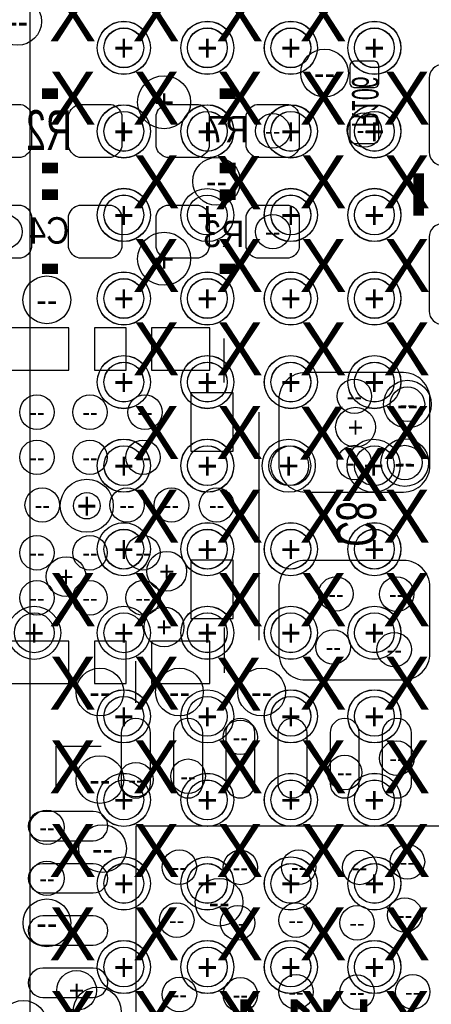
# Model space of a CAD drawing. Extents: x -22 to 398, y -34 to 263.
# Tile 16 of 39: x 25 to 29, y 20 to 29. Entities that reach past the tile are written whole.
import ezdxf
from ezdxf.enums import TextEntityAlignment as Align

# ---------------------------------------------------------------- set-up
doc = ezdxf.new("R2010")
doc.units = 0
for name, color, linetype in [('ASSY_BOT', 17, 'CONTINUOUS'), ('BOT', 16, 'CONTINUOUS'), ('DRILL', 12, 'CONTINUOUS'), ('SILK_BOT', 13, 'CONTINUOUS'), ('SILK_TOP', 14, 'CONTINUOUS'), ('TOP', 15, 'CONTINUOUS')]:
    doc.layers.add(name, color=color, linetype=linetype)

# ---------------------------------------------------------------- blocks, each defined once
blk = doc.blocks.new('FIGURE_CIRCLE')
blk.add_circle((0, 0), 0.5)

msp = doc.modelspace()

# ---------------------------------------------------------------- linework, layer by layer
at = {"layer": 'BOT'}
for points in [[(28.422854, 28.58262, 0.414214), (28.473654, 28.63342), (28.473654, 28.78582, 0.414214), (28.422854, 28.83662), (28.245054, 28.83662, 0.414214), (28.194254, 28.78582), (28.194254, 28.63342, 0.414214), (28.245054, 28.58262)], [(29.083, 27.8384), (29.845, 27.8384, 0.414214), (29.972, 27.9654), (29.972, 28.6766, 0.414214), (29.845, 28.8036), (29.083, 28.8036, 0.414214), (28.956, 28.6766), (28.956, 27.9654, 0.414214)], [(24.7396, 28.4226), (25.0444, 28.4226, -0.294587), (25.146, 28.321), (25.146, 28.0162, -0.294587), (25.0444, 27.9146), (24.7396, 27.9146, -0.294587), (24.638, 28.0162), (24.638, 28.321, -0.294587)], [(25.6032, 28.4226), (25.908, 28.4226, -0.294587), (26.0096, 28.321), (26.0096, 28.0162, -0.294587), (25.908, 27.9146), (25.6032, 27.9146, -0.294587), (25.5016, 28.0162), (25.5016, 28.321, -0.294587)], [(26.4414, 28.4226), (26.7462, 28.4226, -0.294587), (26.8478, 28.321), (26.8478, 28.0162, -0.294587), (26.7462, 27.9146), (26.4414, 27.9146, -0.294587), (26.3398, 28.0162), (26.3398, 28.321, -0.294587)], [(27.305, 28.4226), (27.6098, 28.4226, -0.294587), (27.7114, 28.321), (27.7114, 28.0162, -0.294587), (27.6098, 27.9146), (27.305, 27.9146, -0.294587), (27.2034, 28.0162), (27.2034, 28.321, -0.294587)], [(28.245054, 28.30322, 0.414214), (28.194254, 28.25242), (28.194254, 28.10002, 0.414214), (28.245054, 28.04922), (28.422854, 28.04922, 0.414214), (28.473654, 28.10002), (28.473654, 28.25242, 0.414214), (28.422854, 28.30322)], [(24.7396, 27.4574), (25.0444, 27.4574, -0.294587), (25.146, 27.3558), (25.146, 27.051, -0.294587), (25.0444, 26.9494), (24.7396, 26.9494, -0.294587), (24.638, 27.051), (24.638, 27.3558, -0.294587)], [(25.6032, 27.4574), (25.908, 27.4574, -0.294587), (26.0096, 27.3558), (26.0096, 27.051, -0.294587), (25.908, 26.9494), (25.6032, 26.9494, -0.294587), (25.5016, 27.051), (25.5016, 27.3558, -0.294587)], [(26.7462, 26.9494), (26.4414, 26.9494, -0.294587), (26.3398, 27.051), (26.3398, 27.3558, -0.294587), (26.4414, 27.4574), (26.7462, 27.4574, -0.294587), (26.8478, 27.3558), (26.8478, 27.051, -0.294587)], [(27.6098, 26.9494), (27.305, 26.9494, -0.294587), (27.2034, 27.051), (27.2034, 27.3558, -0.294587), (27.305, 27.4574), (27.6098, 27.4574, -0.294587), (27.7114, 27.3558), (27.7114, 27.051, -0.294587)], [(29.083, 26.3144), (29.845, 26.3144, 0.414214), (29.972, 26.4414), (29.972, 27.1526, 0.414214), (29.845, 27.2796), (29.083, 27.2796, 0.414214), (28.956, 27.1526), (28.956, 26.4414, 0.414214)], [(28.709112, 25.853898), (27.769312, 25.853898, 0.414214), (27.515312, 25.599898), (27.515312, 24.964898, 0.414214), (27.769312, 24.710898), (28.709112, 24.710898, 0.414214), (28.963112, 24.964898), (28.963112, 25.599898, 0.414214)], [(28.709112, 24.055578), (27.769312, 24.055578, 0.414214), (27.515312, 23.801578), (27.515312, 23.166578, 0.414214), (27.769312, 22.912578), (28.709112, 22.912578, 0.414214), (28.963112, 23.166578), (28.963112, 23.801578, 0.414214)], [(26.006044, 22.403816), (26.006044, 21.921216, 1), (26.285444, 21.921216), (26.285444, 22.403816, 1)], [(26.50617, 22.403816), (26.50617, 21.921216, 1), (26.78557, 21.921216), (26.78557, 22.403816, 1)], [(27.006042, 22.403816), (27.006042, 21.921216, 1), (27.285442, 21.921216), (27.285442, 22.403816, 1)], [(27.506168, 22.403816), (27.506168, 21.921216, 1), (27.785568, 21.921216), (27.785568, 22.403816, 1)], [(28.00604, 22.403816), (28.00604, 21.921216, 1), (28.28544, 21.921216), (28.28544, 22.403816, 1)], [(28.506166, 22.403816), (28.506166, 21.921216, 1), (28.785566, 21.921216), (28.785566, 22.403816, 1)], [(25.737058, 21.65223), (25.254458, 21.65223, 1), (25.254458, 21.37283), (25.737058, 21.37283, 1)], [(25.737058, 21.152104), (25.254458, 21.152104, 1), (25.254458, 20.872704), (25.737058, 20.872704, 1)], [(25.737058, 20.652232), (25.254458, 20.652232, 1), (25.254458, 20.372832), (25.737058, 20.372832, 1)], [(25.737058, 20.152106), (25.254458, 20.152106, 1), (25.254458, 19.872706), (25.737058, 19.872706, 1)]]:
    msp.add_lwpolyline(points, format="xyb", close=True, dxfattribs=at)
for points in [[(25.504648, 25.877012), (25.504648, 26.283412), (24.945848, 26.283412), (24.945848, 25.877012)], [(26.05278, 25.877012), (26.05278, 26.283412), (25.74798, 26.283412), (25.74798, 25.877012)], [(26.854658, 25.877012), (26.854658, 26.283412), (26.295858, 26.283412), (26.295858, 25.877012)], [(26.672032, 25.100788), (27.078432, 25.100788), (27.078432, 25.659588), (26.672032, 25.659588)], [(26.672032, 23.500588), (27.078432, 23.500588), (27.078432, 24.059388), (26.672032, 24.059388)], [(25.504648, 22.876764), (25.504648, 23.283164), (24.945848, 23.283164), (24.945848, 22.876764)], [(26.05278, 22.876764), (26.05278, 23.283164), (25.74798, 23.283164), (25.74798, 22.876764)], [(26.854658, 22.876764), (26.854658, 23.283164), (26.295858, 23.283164), (26.295858, 22.876764)], [(29.645864, 18.01241), (29.645864, 21.51253), (26.145744, 21.51253), (26.145744, 18.01241)]]:
    msp.add_lwpolyline(points, close=True, dxfattribs=at)
msp.add_circle((25.675336, 24.580088), 0.127, dxfattribs=at)
at = {"layer": 'SILK_BOT', "const_width": 0.1016}
for points in [[(25.2476, 28.5242), (25.4, 28.5242)], [(26.9494, 28.5242), (27.1018, 28.5242)], [(25.2476, 27.813), (25.4, 27.813)], [(26.9494, 27.813), (27.1018, 27.813)], [(28.8544, 27.7622), (28.8544, 27.3558)], [(25.2476, 27.559), (25.4, 27.559)], [(27.1018, 27.559), (26.9494, 27.559)], [(25.2476, 26.8478), (25.4, 26.8478)], [(27.1018, 26.8478), (26.9494, 26.8478)]]:
    msp.add_lwpolyline(points, dxfattribs=at)
at = {"layer": 'SILK_BOT'}
for points in [[(26.990294, 25.760172), (26.990294, 26.180034)], [(27.324812, 25.475438), (27.324812, 23.291038)], [(26.990294, 23.41499), (26.990294, 22.980142)], [(26.145744, 22.69236), (26.145744, 23.09241)], [(25.381204, 21.84527), (25.381204, 22.27707), (25.813004, 22.27707)]]:
    msp.add_lwpolyline(points, dxfattribs=at)
at = {"layer": 'SILK_TOP'}
msp.add_lwpolyline([(25.129998, 33.062926), (25.129998, 12.062714), (46.13021, 12.062714), (46.13021, 33.062926)], close=True, dxfattribs=at)
at = {"layer": 'TOP'}
for centre in [(26.030174, 28.962858), (26.83002, 28.962858), (27.63012, 28.962858), (28.43022, 28.962858), (26.030174, 28.162758), (26.83002, 28.162758), (27.63012, 28.162758), (28.43022, 28.162758), (26.030174, 27.362912), (26.83002, 27.362912), (27.63012, 27.362912), (28.43022, 27.362912), (26.030174, 26.562812), (26.83002, 26.562812), (27.63012, 26.562812), (28.43022, 26.562812), (26.030174, 25.762712), (26.83002, 25.762712), (27.63012, 25.762712), (28.43022, 25.762712), (26.030174, 24.962866), (26.83002, 24.962866), (27.63012, 24.962866), (28.43022, 24.962866), (26.030174, 24.162766), (26.83002, 24.162766), (27.63012, 24.162766), (28.43022, 24.162766), (26.030174, 23.36292), (26.83002, 23.36292), (27.63012, 23.36292), (28.43022, 23.36292), (26.030174, 22.56282), (26.83002, 22.56282), (27.63012, 22.56282), (28.43022, 22.56282), (26.030174, 21.76272), (26.83002, 21.76272), (27.63012, 21.76272), (28.43022, 21.76272), (26.030174, 20.962874), (26.83002, 20.962874), (27.63012, 20.962874), (28.43022, 20.962874), (26.030174, 20.162774), (26.83002, 20.162774), (27.63012, 20.162774), (28.43022, 20.162774)]:
    msp.add_circle(centre, 0.1905, dxfattribs=at)

# ---------------------------------------------------------------- block references
at = {"layer": 'DRILL'}
for p, xscale, yscale in [((25.01265, 29.21635), 0.4572, 0.4572), ((26.030174, 28.964636), 0.508, 0.508), ((26.030174, 28.962604), 0.508, 0.508), ((26.030174, 28.964636), 0.381, 0.381), ((26.83002, 28.962604), 0.508, 0.508), ((26.830274, 28.964636), 0.508, 0.508), ((26.830274, 28.964636), 0.381, 0.381), ((27.63012, 28.962604), 0.508, 0.508), ((27.630374, 28.964636), 0.508, 0.508), ((27.630374, 28.964636), 0.381, 0.381), ((28.43022, 28.962604), 0.508, 0.508), ((28.430474, 28.964636), 0.508, 0.508), ((28.430474, 28.964636), 0.381, 0.381), ((27.952954, 28.72232), 0.4572, 0.4572), ((26.416254, 28.44292), 0.508, 0.508), ((26.030174, 28.164536), 0.508, 0.508), ((26.030174, 28.162758), 0.508, 0.508), ((26.83002, 28.162758), 0.508, 0.508), ((26.830274, 28.164536), 0.508, 0.508), ((27.63012, 28.162758), 0.508, 0.508), ((27.630374, 28.164536), 0.508, 0.508), ((28.43022, 28.162758), 0.508, 0.508), ((28.430474, 28.164536), 0.508, 0.508), ((26.030174, 28.164536), 0.381, 0.381), ((26.830274, 28.164536), 0.381, 0.381), ((27.4574, 28.1686), 0.3302, 0.3302), ((27.630374, 28.164536), 0.381, 0.381), ((28.333954, 28.17622), 0.3302, 0.3302), ((28.430474, 28.164536), 0.381, 0.381), ((26.918412, 27.685238), 0.4572, 0.4572), ((26.030174, 27.364436), 0.508, 0.508), ((26.030174, 27.362658), 0.508, 0.508), ((26.030174, 27.364436), 0.381, 0.381), ((26.83002, 27.362658), 0.508, 0.508), ((27.63012, 27.362658), 0.508, 0.508), ((27.630374, 27.364436), 0.508, 0.508), ((27.630374, 27.364436), 0.381, 0.381), ((28.43022, 27.362658), 0.508, 0.508), ((28.430474, 27.364436), 0.508, 0.508), ((28.430474, 27.364436), 0.381, 0.381), ((24.892, 27.2034), 0.3302, 0.3302), ((27.4574, 27.2034), 0.3302, 0.3302), ((26.416254, 26.94432), 0.508, 0.508), ((25.292304, 26.55062), 0.4572, 0.4572), ((26.030174, 26.564336), 0.508, 0.508), ((26.030174, 26.562812), 0.508, 0.508), ((26.83002, 26.562812), 0.508, 0.508), ((26.830274, 26.564336), 0.508, 0.508), ((27.63012, 26.562812), 0.508, 0.508), ((27.630374, 26.564336), 0.508, 0.508), ((28.43022, 26.562812), 0.508, 0.508), ((28.430474, 26.564336), 0.508, 0.508), ((26.030174, 26.564336), 0.381, 0.381), ((26.830274, 26.564336), 0.381, 0.381), ((27.630374, 26.564336), 0.381, 0.381), ((28.430474, 26.564336), 0.381, 0.381), ((26.030174, 25.764236), 0.508, 0.508), ((26.830274, 25.764236), 0.508, 0.508), ((27.630374, 25.764236), 0.508, 0.508), ((28.430474, 25.764236), 0.508, 0.508), ((26.030174, 25.762712), 0.508, 0.508), ((26.030174, 25.764236), 0.381, 0.381), ((26.83002, 25.762712), 0.508, 0.508), ((26.830274, 25.764236), 0.381, 0.381), ((27.63012, 25.762712), 0.508, 0.508), ((27.630374, 25.764236), 0.381, 0.381), ((28.43022, 25.762712), 0.508, 0.508), ((28.430474, 25.764236), 0.381, 0.381), ((28.239212, 25.627838), 0.3302, 0.3302), ((28.747212, 25.551638), 0.4572, 0.4572), ((28.747212, 25.551638), 0.3302, 0.3302), ((25.197562, 25.475438), 0.3302, 0.3302), ((25.705562, 25.475438), 0.3302, 0.3302), ((26.232612, 25.475438), 0.3302, 0.3302), ((28.24988, 25.33142), 0.381, 0.381), ((25.197562, 25.043638), 0.3302, 0.3302), ((25.705562, 25.043638), 0.3302, 0.3302), ((26.030174, 24.964136), 0.508, 0.508), ((26.030174, 24.962866), 0.508, 0.508), ((26.213562, 25.043638), 0.3302, 0.3302), ((26.83002, 24.962866), 0.508, 0.508), ((26.830274, 24.964136), 0.508, 0.508), ((27.610054, 24.96312), 0.508, 0.508), ((28.422854, 24.96312), 0.508, 0.508), ((28.721812, 24.992838), 0.4572, 0.4572), ((26.030174, 24.964136), 0.381, 0.381), ((26.830274, 24.964136), 0.381, 0.381), ((27.610054, 24.96312), 0.381, 0.381), ((28.239212, 24.992838), 0.3302, 0.3302), ((28.721812, 24.992838), 0.3302, 0.3302), ((25.675336, 24.580088), 0.508, 0.508), ((25.248362, 24.586438), 0.3302, 0.3302), ((26.061162, 24.586438), 0.3302, 0.3302), ((26.486612, 24.586438), 0.3302, 0.3302), ((26.918412, 24.586438), 0.3302, 0.3302), ((26.030174, 24.164036), 0.508, 0.508), ((26.030174, 24.162766), 0.508, 0.508), ((26.83002, 24.162766), 0.508, 0.508), ((26.830274, 24.164036), 0.508, 0.508), ((27.63012, 24.162766), 0.508, 0.508), ((27.630374, 24.164036), 0.508, 0.508), ((28.43022, 24.162766), 0.508, 0.508), ((28.430474, 24.164036), 0.508, 0.508), ((26.030174, 24.164036), 0.381, 0.381), ((26.830274, 24.164036), 0.381, 0.381), ((27.630374, 24.164036), 0.381, 0.381), ((28.430474, 24.164036), 0.381, 0.381), ((25.197562, 24.129238), 0.3302, 0.3302), ((25.705562, 24.129238), 0.3302, 0.3302), ((26.213562, 24.129238), 0.3302, 0.3302), ((26.4414, 23.9522), 0.381, 0.381), ((25.4762, 23.9014), 0.381, 0.381), ((25.197562, 23.697438), 0.3302, 0.3302), ((25.705562, 23.697438), 0.3302, 0.3302), ((26.213562, 23.697438), 0.3302, 0.3302), ((28.061412, 23.735538), 0.3302, 0.3302), ((28.64485, 23.732998), 0.3302, 0.3302), ((25.171654, 23.36292), 0.508, 0.508), ((26.030174, 23.36292), 0.508, 0.508), ((26.416, 23.4188), 0.381, 0.381), ((26.83002, 23.36292), 0.508, 0.508), ((26.830274, 23.363936), 0.508, 0.508), ((27.63012, 23.36292), 0.508, 0.508), ((27.630374, 23.363936), 0.508, 0.508), ((28.43022, 23.36292), 0.508, 0.508), ((28.430474, 23.363936), 0.508, 0.508), ((25.171654, 23.36292), 0.381, 0.381), ((26.830274, 23.363936), 0.381, 0.381), ((27.630374, 23.363936), 0.381, 0.381), ((28.430474, 23.363936), 0.381, 0.381), ((28.036012, 23.227538), 0.3302, 0.3302), ((28.620212, 23.202138), 0.3302, 0.3302), ((25.800812, 22.795738), 0.4572, 0.4572), ((26.562812, 22.795738), 0.4572, 0.4572), ((27.350212, 22.795738), 0.4572, 0.4572), ((26.030174, 22.563836), 0.508, 0.508), ((26.030174, 22.562566), 0.508, 0.508), ((26.83002, 22.56282), 0.508, 0.508), ((27.63012, 22.562566), 0.508, 0.508), ((27.630374, 22.563836), 0.508, 0.508), ((28.43022, 22.562566), 0.508, 0.508), ((28.430474, 22.563836), 0.508, 0.508), ((26.030174, 22.563836), 0.381, 0.381), ((27.630374, 22.563836), 0.381, 0.381), ((28.430474, 22.563836), 0.381, 0.381), ((27.145742, 22.362668), 0.3302, 0.3302), ((28.645866, 22.162516), 0.3302, 0.3302), ((25.800812, 21.957538), 0.4572, 0.4572), ((26.64587, 21.989796), 0.3302, 0.3302), ((28.14574, 22.02561), 0.3302, 0.3302), ((26.145744, 21.957538), 0.3302, 0.3302), ((26.030174, 21.763736), 0.508, 0.508), ((26.030174, 21.76272), 0.508, 0.508), ((26.83002, 21.76272), 0.508, 0.508), ((26.830274, 21.763736), 0.508, 0.508), ((27.63012, 21.76272), 0.508, 0.508), ((27.630374, 21.763736), 0.508, 0.508), ((28.43022, 21.76272), 0.508, 0.508), ((28.430474, 21.763736), 0.508, 0.508), ((26.030174, 21.763736), 0.381, 0.381), ((26.830274, 21.763736), 0.381, 0.381), ((27.630374, 21.763736), 0.381, 0.381), ((28.430474, 21.763736), 0.381, 0.381), ((25.292812, 21.500338), 0.3302, 0.3302), ((25.826212, 21.297138), 0.4572, 0.4572), ((28.747212, 21.170138), 0.3302, 0.3302), ((26.030174, 20.963636), 0.508, 0.508), ((26.030174, 20.96262), 0.508, 0.508), ((26.562812, 21.119338), 0.3302, 0.3302), ((26.83002, 20.96262), 0.508, 0.508), ((26.830274, 20.963636), 0.508, 0.508), ((27.14625, 21.116798), 0.3302, 0.3302), ((27.63012, 20.96262), 0.508, 0.508), ((27.630374, 20.963636), 0.508, 0.508), ((27.705812, 21.119338), 0.3302, 0.3302), ((28.28925, 21.116798), 0.3302, 0.3302), ((28.43022, 20.96262), 0.508, 0.508), ((28.430474, 20.963636), 0.508, 0.508), ((25.292812, 21.012404), 0.3302, 0.3302), ((26.030174, 20.963636), 0.381, 0.381), ((26.830274, 20.963636), 0.381, 0.381), ((27.630374, 20.963636), 0.381, 0.381), ((28.430474, 20.963636), 0.381, 0.381), ((26.94305, 20.78355), 0.4572, 0.4572), ((25.292812, 20.585938), 0.4572, 0.4572), ((26.537412, 20.611338), 0.3302, 0.3302), ((27.121612, 20.585938), 0.3302, 0.3302), ((27.680412, 20.611338), 0.3302, 0.3302), ((28.264612, 20.585938), 0.3302, 0.3302), ((28.721812, 20.662138), 0.3302, 0.3302), ((26.030174, 20.163536), 0.508, 0.508), ((26.030174, 20.162774), 0.508, 0.508), ((26.83002, 20.162774), 0.508, 0.508), ((26.830274, 20.163536), 0.508, 0.508), ((27.63012, 20.162774), 0.508, 0.508), ((27.630374, 20.163536), 0.508, 0.508), ((28.43022, 20.162774), 0.508, 0.508), ((28.430474, 20.163536), 0.508, 0.508), ((26.030174, 20.163536), 0.381, 0.381), ((26.830274, 20.163536), 0.381, 0.381), ((27.630374, 20.163536), 0.381, 0.381), ((28.430474, 20.163536), 0.381, 0.381), ((25.5778, 19.939), 0.381, 0.381), ((27.680412, 19.925538), 0.3302, 0.3302), ((28.26385, 19.922998), 0.3302, 0.3302), ((28.798012, 19.925538), 0.3302, 0.3302), ((26.562812, 19.900138), 0.3302, 0.3302), ((27.14625, 19.897598), 0.3302, 0.3302), ((25.77465, 19.74215), 0.4572, 0.4572), ((25.06599, 19.614388), 0.4572, 0.4572)]:
    msp.add_blockref('FIGURE_CIRCLE', p, dxfattribs=dict(at, xscale=xscale, yscale=yscale))

# ---------------------------------------------------------------- texts
at = {"layer": 'ASSY_BOT', "text_generation_flag": 2}
for s, height, width, p in [('R106', 0.254, 0.6, (28.216098, 28.446476)), ('C8', 0.381, 0.666667, (28.067254, 24.40432))]:
    msp.add_text(s, height=height, rotation=270, dxfattribs=dict(at, width=width)).set_placement(p, align=Align.CENTER)
for s, height, width, p in [('R2', 0.381, 0.666667, (25.311354, 27.98572)), ('R7', 0.254, 0.9, (27.0256, 28.058364)), ('C4', 0.254, 0.9, (25.311354, 27.088338)), ('R3', 0.254, 0.9, (26.9875, 27.05608)), ('U14', 0.635, 0.8784, (27.7368, 19.219164))]:
    msp.add_text(s, height=height, dxfattribs=dict(at, width=width)).set_placement(p, align=Align.CENTER)
at = {"layer": 'DRILL'}
for s, height, p in [('X', 0.508, (25.539954, 29.28112)), ('X', 0.508, (26.340054, 29.28112)), ('X', 0.508, (27.140154, 29.28112)), ('X', 0.508, (27.940254, 29.28112)), ('--', 0.2286, (25.01265, 29.21635)), ('+', 0.254, (26.030174, 28.964636)), ('+', 0.254, (26.030174, 28.962604)), ('+', 0.254, (26.83002, 28.962604)), ('+', 0.254, (26.830274, 28.964636)), ('+', 0.254, (27.63012, 28.962604)), ('+', 0.254, (27.630374, 28.964636)), ('+', 0.254, (28.43022, 28.962604)), ('+', 0.254, (28.430474, 28.964636)), ('+', 0.1905, (26.030174, 28.964636)), ('+', 0.1905, (26.830274, 28.964636)), ('+', 0.1905, (27.630374, 28.964636)), ('+', 0.1905, (28.430474, 28.964636)), ('X', 0.508, (25.539954, 28.48102)), ('X', 0.508, (26.340054, 28.48102)), ('X', 0.508, (27.140154, 28.48102)), ('X', 0.508, (27.940254, 28.48102)), ('--', 0.2286, (27.952954, 28.72232)), ('X', 0.508, (28.740354, 28.48102)), ('+', 0.254, (26.416254, 28.44292)), ('+', 0.254, (26.030174, 28.164536)), ('+', 0.254, (26.030174, 28.162758)), ('+', 0.1905, (26.030174, 28.164536)), ('+', 0.254, (26.83002, 28.162758)), ('+', 0.254, (26.830274, 28.164536)), ('+', 0.1905, (26.830274, 28.164536)), ('+', 0.254, (27.63012, 28.162758)), ('+', 0.254, (27.630374, 28.164536)), ('+', 0.1905, (27.630374, 28.164536)), ('+', 0.254, (28.43022, 28.162758)), ('+', 0.254, (28.430474, 28.164536)), ('+', 0.1905, (28.430474, 28.164536)), ('--', 0.1651, (27.4574, 28.1686)), ('--', 0.1651, (28.333954, 28.17622)), ('X', 0.508, (26.340054, 27.68092)), ('X', 0.508, (27.127962, 27.672538)), ('X', 0.508, (27.940254, 27.68092)), ('X', 0.508, (28.740354, 27.68092)), ('--', 0.2286, (26.918412, 27.685238)), ('+', 0.254, (26.030174, 27.364436)), ('+', 0.254, (26.030174, 27.362658)), ('+', 0.254, (26.83002, 27.362658)), ('+', 0.254, (27.63012, 27.362658)), ('+', 0.254, (27.630374, 27.364436)), ('+', 0.254, (28.43022, 27.362658)), ('+', 0.254, (28.430474, 27.364436)), ('+', 0.1905, (26.030174, 27.364436)), ('+', 0.1905, (27.630374, 27.364436)), ('+', 0.1905, (28.430474, 27.364436)), ('--', 0.1651, (27.4574, 27.2034)), ('X', 0.508, (26.340054, 26.88082)), ('X', 0.508, (27.140154, 26.88082)), ('X', 0.508, (27.940254, 26.88082)), ('X', 0.508, (28.740354, 26.88082)), ('+', 0.254, (26.416254, 26.94432)), ('+', 0.254, (26.030174, 26.564336)), ('+', 0.254, (26.030174, 26.562812)), ('+', 0.1905, (26.030174, 26.564336)), ('+', 0.254, (26.83002, 26.562812)), ('+', 0.254, (26.830274, 26.564336)), ('+', 0.1905, (26.830274, 26.564336)), ('+', 0.254, (27.63012, 26.562812)), ('+', 0.254, (27.630374, 26.564336)), ('+', 0.1905, (27.630374, 26.564336)), ('+', 0.254, (28.43022, 26.562812)), ('+', 0.254, (28.430474, 26.564336)), ('+', 0.1905, (28.430474, 26.564336)), ('--', 0.2286, (25.292304, 26.55062)), ('X', 0.508, (26.340054, 26.08072)), ('X', 0.508, (27.140154, 26.08072)), ('X', 0.508, (27.940254, 26.08072)), ('X', 0.508, (28.740354, 26.08072)), ('+', 0.254, (26.030174, 25.764236)), ('+', 0.254, (26.030174, 25.762712)), ('+', 0.1905, (26.030174, 25.764236)), ('+', 0.254, (26.83002, 25.762712)), ('+', 0.254, (26.830274, 25.764236)), ('+', 0.1905, (26.830274, 25.764236)), ('+', 0.254, (27.63012, 25.762712)), ('+', 0.254, (27.630374, 25.764236)), ('+', 0.1905, (27.630374, 25.764236)), ('+', 0.254, (28.43022, 25.762712)), ('+', 0.254, (28.430474, 25.764236)), ('+', 0.1905, (28.430474, 25.764236)), ('--', 0.1651, (28.239212, 25.627838)), ('--', 0.1651, (25.197562, 25.475438)), ('--', 0.1651, (25.705562, 25.475438)), ('X', 0.508, (26.340054, 25.28062)), ('--', 0.1651, (26.232612, 25.475438)), ('X', 0.508, (27.140154, 25.28062)), ('X', 0.508, (27.929078, 25.273254)), ('X', 0.508, (28.740354, 25.28062)), ('--', 0.2286, (28.747212, 25.551638)), ('--', 0.1651, (28.747212, 25.551638)), ('+', 0.1905, (28.24988, 25.33142)), ('X', 0.508, (28.33624, 24.8793)), ('--', 0.1651, (25.197562, 25.043638)), ('--', 0.1651, (25.705562, 25.043638)), ('+', 0.254, (26.030174, 24.964136)), ('+', 0.254, (26.030174, 24.962866)), ('+', 0.1905, (26.030174, 24.964136)), ('--', 0.1651, (26.213562, 25.043638)), ('+', 0.254, (26.83002, 24.962866)), ('+', 0.254, (26.830274, 24.964136)), ('+', 0.1905, (26.830274, 24.964136)), ('+', 0.254, (27.610054, 24.96312)), ('+', 0.1905, (27.610054, 24.96312)), ('--', 0.1651, (28.239212, 24.992838)), ('+', 0.254, (28.422854, 24.96312)), ('--', 0.1651, (28.721812, 24.992838)), ('--', 0.2286, (28.721812, 24.992838)), ('X', 0.508, (26.340054, 24.48052)), ('X', 0.508, (27.140154, 24.48052)), ('X', 0.508, (27.940254, 24.48052)), ('X', 0.508, (28.740354, 24.48052)), ('+', 0.254, (25.675336, 24.580088)), ('--', 0.1651, (25.248362, 24.586438)), ('--', 0.1651, (26.061162, 24.586438)), ('--', 0.1651, (26.486612, 24.586438)), ('--', 0.1651, (26.918412, 24.586438)), ('+', 0.254, (26.030174, 24.164036)), ('+', 0.254, (26.030174, 24.162766)), ('+', 0.1905, (26.030174, 24.164036)), ('+', 0.254, (26.83002, 24.162766)), ('+', 0.254, (26.830274, 24.164036)), ('+', 0.1905, (26.830274, 24.164036)), ('+', 0.254, (27.63012, 24.162766)), ('+', 0.254, (27.630374, 24.164036)), ('+', 0.1905, (27.630374, 24.164036)), ('+', 0.254, (28.43022, 24.162766)), ('+', 0.254, (28.430474, 24.164036)), ('+', 0.1905, (28.430474, 24.164036)), ('--', 0.1651, (25.197562, 24.129238)), ('--', 0.1651, (25.705562, 24.129238)), ('--', 0.1651, (26.213562, 24.129238)), ('+', 0.1905, (25.4762, 23.9014)), ('+', 0.1905, (26.4414, 23.9522)), ('X', 0.508, (25.539954, 23.68042)), ('X', 0.508, (26.340054, 23.68042)), ('X', 0.508, (27.140154, 23.68042)), ('X', 0.508, (27.940254, 23.68042)), ('X', 0.508, (28.740354, 23.68042)), ('--', 0.1651, (25.197562, 23.697438)), ('--', 0.1651, (25.705562, 23.697438)), ('--', 0.1651, (26.213562, 23.697438)), ('--', 0.1651, (28.061412, 23.735538)), ('--', 0.1651, (28.64485, 23.732998)), ('+', 0.1905, (26.416, 23.4188)), ('+', 0.254, (25.171654, 23.36292)), ('+', 0.1905, (25.171654, 23.36292)), ('+', 0.254, (26.030174, 23.36292)), ('+', 0.254, (26.83002, 23.36292)), ('+', 0.254, (26.830274, 23.363936)), ('+', 0.1905, (26.830274, 23.363936)), ('+', 0.254, (27.63012, 23.36292)), ('+', 0.254, (27.630374, 23.363936)), ('+', 0.1905, (27.630374, 23.363936)), ('+', 0.254, (28.43022, 23.36292)), ('+', 0.254, (28.430474, 23.363936)), ('+', 0.1905, (28.430474, 23.363936)), ('--', 0.1651, (28.036012, 23.227538)), ('--', 0.1651, (28.620212, 23.202138)), ('X', 0.508, (25.539954, 22.88032)), ('X', 0.508, (26.340054, 22.88032)), ('X', 0.508, (27.127962, 22.871938)), ('X', 0.508, (27.940254, 22.88032)), ('X', 0.508, (28.740354, 22.88032)), ('--', 0.2286, (25.800812, 22.795738)), ('--', 0.2286, (26.562812, 22.795738)), ('--', 0.2286, (27.350212, 22.795738)), ('+', 0.254, (26.030174, 22.563836)), ('+', 0.254, (26.030174, 22.562566)), ('+', 0.1905, (26.030174, 22.563836)), ('+', 0.254, (26.83002, 22.56282)), ('+', 0.254, (27.63012, 22.562566)), ('+', 0.254, (27.630374, 22.563836)), ('+', 0.1905, (27.630374, 22.563836)), ('+', 0.254, (28.43022, 22.562566)), ('+', 0.254, (28.430474, 22.563836)), ('+', 0.1905, (28.430474, 22.563836)), ('--', 0.1651, (27.145742, 22.362668)), ('X', 0.508, (25.539954, 22.08022)), ('X', 0.508, (26.340054, 22.08022)), ('X', 0.508, (27.140154, 22.08022)), ('X', 0.508, (27.940254, 22.08022)), ('X', 0.508, (28.740354, 22.08022)), ('--', 0.1651, (28.645866, 22.162516)), ('--', 0.1651, (26.64587, 21.989796)), ('--', 0.1651, (28.14574, 22.02561)), ('--', 0.2286, (25.800812, 21.957538)), ('--', 0.1651, (26.145744, 21.957538)), ('+', 0.254, (26.030174, 21.763736)), ('+', 0.254, (26.030174, 21.76272)), ('+', 0.1905, (26.030174, 21.763736)), ('+', 0.254, (26.83002, 21.76272)), ('+', 0.254, (26.830274, 21.763736)), ('+', 0.1905, (26.830274, 21.763736)), ('+', 0.254, (27.63012, 21.76272)), ('+', 0.254, (27.630374, 21.763736)), ('+', 0.1905, (27.630374, 21.763736)), ('+', 0.254, (28.43022, 21.76272)), ('+', 0.254, (28.430474, 21.763736)), ('+', 0.1905, (28.430474, 21.763736)), ('X', 0.508, (25.539954, 21.28012)), ('X', 0.508, (26.340054, 21.28012)), ('X', 0.508, (27.140154, 21.28012)), ('X', 0.508, (27.940254, 21.28012)), ('X', 0.508, (28.740354, 21.28012)), ('--', 0.1651, (25.292812, 21.500338)), ('--', 0.2286, (25.826212, 21.297138)), ('--', 0.1651, (28.747212, 21.170138)), ('+', 0.254, (26.030174, 20.963636)), ('+', 0.254, (26.030174, 20.96262)), ('+', 0.1905, (26.030174, 20.963636)), ('--', 0.1651, (26.562812, 21.119338)), ('+', 0.254, (26.83002, 20.96262)), ('+', 0.254, (26.830274, 20.963636)), ('+', 0.1905, (26.830274, 20.963636)), ('--', 0.1651, (27.14625, 21.116798)), ('+', 0.254, (27.63012, 20.96262)), ('+', 0.254, (27.630374, 20.963636)), ('+', 0.1905, (27.630374, 20.963636)), ('--', 0.1651, (27.705812, 21.119338)), ('--', 0.1651, (28.28925, 21.116798)), ('+', 0.254, (28.43022, 20.96262)), ('+', 0.254, (28.430474, 20.963636)), ('+', 0.1905, (28.430474, 20.963636)), ('--', 0.1651, (25.292812, 21.012404)), ('--', 0.2286, (26.94305, 20.78355)), ('X', 0.508, (25.539954, 20.48002)), ('X', 0.508, (26.340054, 20.48002)), ('X', 0.508, (27.140154, 20.48002)), ('X', 0.508, (27.940254, 20.48002)), ('X', 0.508, (28.740354, 20.48002)), ('--', 0.1651, (28.721812, 20.662138)), ('--', 0.2286, (25.292812, 20.585938)), ('--', 0.1651, (26.537412, 20.611338)), ('--', 0.1651, (27.121612, 20.585938)), ('--', 0.1651, (27.680412, 20.611338)), ('--', 0.1651, (28.264612, 20.585938)), ('+', 0.254, (26.030174, 20.163536)), ('+', 0.254, (26.030174, 20.162774)), ('+', 0.1905, (26.030174, 20.163536)), ('+', 0.254, (26.83002, 20.162774)), ('+', 0.254, (26.830274, 20.163536)), ('+', 0.1905, (26.830274, 20.163536)), ('+', 0.254, (27.63012, 20.162774)), ('+', 0.254, (27.630374, 20.163536)), ('+', 0.1905, (27.630374, 20.163536)), ('+', 0.254, (28.43022, 20.162774)), ('+', 0.254, (28.430474, 20.163536)), ('+', 0.1905, (28.430474, 20.163536)), ('+', 0.1905, (25.5778, 19.939)), ('X', 0.508, (25.539954, 19.67992)), ('X', 0.508, (26.340054, 19.67992)), ('X', 0.508, (27.140154, 19.67992)), ('--', 0.1651, (27.680412, 19.925538)), ('X', 0.508, (27.940254, 19.67992)), ('--', 0.1651, (28.26385, 19.922998)), ('X', 0.508, (28.740354, 19.67992)), ('--', 0.1651, (28.798012, 19.925538)), ('--', 0.1651, (26.562812, 19.900138)), ('--', 0.1651, (27.14625, 19.897598))]:
    msp.add_text(s, height=height, dxfattribs=at).set_placement(p, align=Align.MIDDLE_CENTER)

doc.saveas('drawing.dxf')
